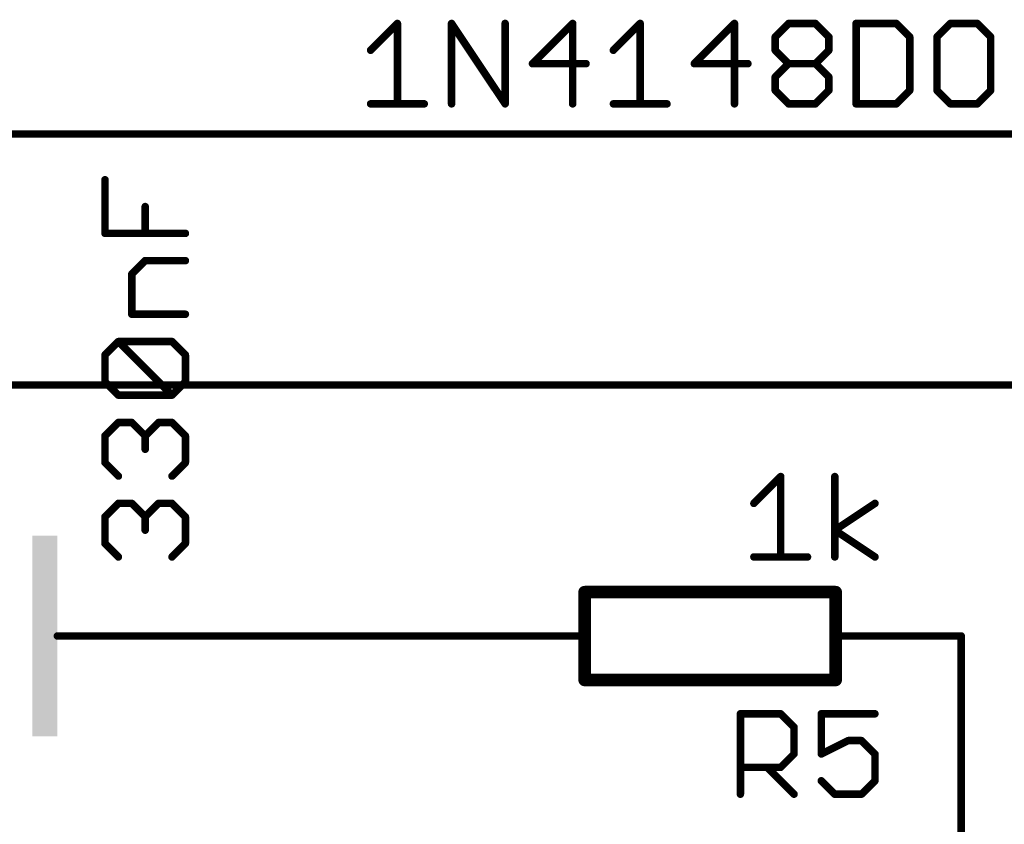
# Model space of a CAD drawing. Extents: x -195 to 102, y 51 to 111.
# Tile 13 of 15: x 29 to 49, y 80 to 96. Entities that reach past the tile are written whole.
import ezdxf

# ---------------------------------------------------------------- set-up
doc = ezdxf.new("R2010")
doc.units = 0
for name, color, linetype in [('91', 94, 'CONTINUOUS'), ('94', 14, 'CONTINUOUS'), ('95', 250, 'CONTINUOUS'), ('96', 250, 'CONTINUOUS')]:
    doc.layers.add(name, color=color, linetype=linetype)

# ---------------------------------------------------------------- blocks, each defined once
blk = doc.blocks.new('RECT')
blk.add_solid([(-0.5, -0.5), (0.5, -0.5), (-0.5, 0.5), (0.5, 0.5)])

msp = doc.modelspace()

# ---------------------------------------------------------------- linework, layer by layer
at = {"layer": '91', "const_width": 0.1524}
for points in [[(-160.02, 93.98), (53.34, 93.98)], [(20.32, 88.9), (83.82, 88.9)], [(33.02, 83.82), (38.1, 83.82)], [(48.26, 83.82), (48.26, 71.12)]]:
    msp.add_lwpolyline(points, dxfattribs=at)
at = {"layer": '91', "const_width": 0.0762}
for points in [[(33.02, 83.8581, 1), (33.02, 83.7819)], [(38.1, 83.7819, 1), (38.1, 83.8581)], [(48.2981, 83.82, 1), (48.2219, 83.82)]]:
    msp.add_lwpolyline(points, format="xyb", dxfattribs=at)
at = {"layer": '94'}
for points, const_width in [([(45.72, 84.709), (40.64, 84.709)], 0.254), ([(40.64, 84.709), (40.64, 82.931)], 0.254), ([(45.72, 84.709), (45.72, 82.931)], 0.254), ([(30.48, 83.82), (29.972, 83.82)], 0.1524), ([(33.02, 83.82), (30.48, 83.82)], 0.1524), ([(38.1, 83.82), (40.64, 83.82)], 0.1524), ([(48.26, 83.82), (45.72, 83.82)], 0.1524), ([(40.64, 82.931), (45.72, 82.931)], 0.254)]:
    msp.add_lwpolyline(points, dxfattribs=dict(at, const_width=const_width))
for points, const_width in [([(40.64, 84.7725, 1), (40.64, 84.6455)], 0.127), ([(40.7035, 84.709, 1), (40.5765, 84.709)], 0.127), ([(45.7835, 84.709, 1), (45.6565, 84.709)], 0.127), ([(45.72, 84.6455, 1), (45.72, 84.7725)], 0.127), ([(29.972, 83.8581, 1), (29.972, 83.7819)], 0.0762), ([(30.48, 83.8581, 1), (30.48, 83.7819)], 0.0762), ([(30.48, 83.7819, 1), (30.48, 83.8581)], 0.0762), ([(33.02, 83.7819, 1), (33.02, 83.8581)], 0.0762), ([(38.1, 83.8581, 1), (38.1, 83.7819)], 0.0762), ([(40.64, 83.7819, 1), (40.64, 83.8581)], 0.0762), ([(45.72, 83.8581, 1), (45.72, 83.7819)], 0.0762), ([(48.26, 83.7819, 1), (48.26, 83.8581)], 0.0762), ([(40.64, 82.9945, 1), (40.64, 82.8675)], 0.127), ([(40.5765, 82.931, 1), (40.7035, 82.931)], 0.127), ([(45.6565, 82.931, 1), (45.7835, 82.931)], 0.127), ([(45.72, 82.8675, 1), (45.72, 82.9945)], 0.127)]:
    msp.add_lwpolyline(points, format="xyb", dxfattribs=dict(at, const_width=const_width))
at = {"layer": '95', "const_width": 0.1524}
for points in [[(43.7919, 80.6196), (43.7919, 82.2466)], [(43.7919, 82.2466), (44.6054, 82.2466)], [(44.6054, 82.2466), (44.8765, 81.9754)], [(46.5137, 82.2466), (45.429, 82.2466)], [(45.429, 82.2466), (45.429, 81.4331)], [(44.8765, 81.9754), (44.8765, 81.4331)], [(45.429, 81.4331), (45.9714, 81.7043)], [(45.9714, 81.7043), (46.2425, 81.7043)], [(46.2425, 81.7043), (46.5137, 81.4331)], [(44.8765, 81.4331), (44.6054, 81.1619)], [(46.5137, 81.4331), (46.5137, 80.8908)], [(44.6054, 81.1619), (43.7919, 81.1619)], [(44.3342, 81.1619), (44.8765, 80.6196)], [(45.7002, 80.6196), (45.429, 80.8908)], [(46.5137, 80.8908), (46.2425, 80.6196)], [(46.2425, 80.6196), (45.7002, 80.6196)]]:
    msp.add_lwpolyline(points, dxfattribs=at)
at = {"layer": '95', "const_width": 0.0762}
for points in [[(43.83, 82.2466, 1), (43.7538, 82.2466)], [(43.7919, 82.2847, 1), (43.7919, 82.2085)], [(44.6323, 82.2735, 1), (44.5784, 82.2196)], [(44.6054, 82.2085, 1), (44.6054, 82.2847)], [(45.429, 82.2847, 1), (45.429, 82.2085)], [(45.4671, 82.2466, 1), (45.3909, 82.2466)], [(46.5137, 82.2085, 1), (46.5137, 82.2847)], [(44.9146, 81.9754, 1), (44.8384, 81.9754)], [(44.8496, 81.9485, 1), (44.9035, 82.0024)], [(45.9714, 81.7424, 1), (45.9714, 81.6662)], [(45.9884, 81.6702, 1), (45.9543, 81.7383)], [(46.2695, 81.7312, 1), (46.2156, 81.6773)], [(46.2425, 81.6662, 1), (46.2425, 81.7424)], [(44.9035, 81.4062, 1), (44.8496, 81.46)], [(45.412, 81.4672, 1), (45.4461, 81.399)], [(46.5518, 81.4331, 1), (46.4756, 81.4331)], [(46.4868, 81.4062, 1), (46.5406, 81.46)], [(44.8384, 81.4331, 1), (44.9146, 81.4331)], [(45.3909, 81.4331, 1), (45.4671, 81.4331)], [(43.7919, 81.2, 1), (43.7919, 81.1238)], [(44.3612, 81.1889, 1), (44.3073, 81.135)], [(44.5784, 81.1889, 1), (44.6323, 81.135)], [(44.6054, 81.1238, 1), (44.6054, 81.2)], [(45.456, 80.9177, 1), (45.4021, 80.8638)], [(46.4756, 80.8908, 1), (46.5518, 80.8908)], [(46.5406, 80.8638, 1), (46.4868, 80.9177)], [(44.8496, 80.5927, 1), (44.9035, 80.6465)], [(45.7002, 80.6577, 1), (45.7002, 80.5815)], [(45.6733, 80.5927, 1), (45.7271, 80.6465)], [(46.2156, 80.6465, 1), (46.2695, 80.5927)], [(46.2425, 80.5815, 1), (46.2425, 80.6577)], [(43.7538, 80.6196, 1), (43.83, 80.6196)]]:
    msp.add_lwpolyline(points, format="xyb", dxfattribs=at)
at = {"layer": '96', "const_width": 0.1524}
for points in [[(36.3103, 95.6743), (36.8526, 96.2166)], [(36.8526, 96.2166), (36.8526, 94.5896)], [(37.9474, 94.5896), (37.9474, 96.2166)], [(37.9474, 96.2166), (39.0321, 94.5896)], [(39.0321, 94.5896), (39.0321, 96.2166)], [(40.3981, 96.2166), (39.5846, 95.4031)], [(40.3981, 94.5896), (40.3981, 96.2166)], [(41.2218, 95.6743), (41.7641, 96.2166)], [(41.7641, 96.2166), (41.7641, 94.5896)], [(43.6724, 96.2166), (42.8589, 95.4031)], [(43.6724, 94.5896), (43.6724, 96.2166)], [(44.4961, 95.9454), (44.7672, 96.2166)], [(44.7672, 96.2166), (45.3096, 96.2166)], [(45.3096, 96.2166), (45.5807, 95.9454)], [(46.1332, 96.2166), (46.1332, 94.5896)], [(46.9467, 96.2166), (46.1332, 96.2166)], [(47.2179, 95.9454), (46.9467, 96.2166)], [(48.0415, 96.2166), (47.7704, 95.9454)], [(48.5839, 96.2166), (48.0415, 96.2166)], [(48.855, 95.9454), (48.5839, 96.2166)], [(44.4961, 95.6743), (44.4961, 95.9454)], [(45.5807, 95.9454), (45.5807, 95.6743)], [(47.2179, 94.8608), (47.2179, 95.9454)], [(47.7704, 95.9454), (47.7704, 94.8608)], [(48.855, 94.8608), (48.855, 95.9454)], [(44.7672, 95.4031), (44.4961, 95.6743)], [(45.5807, 95.6743), (45.3096, 95.4031)], [(39.5846, 95.4031), (40.6693, 95.4031)], [(42.8589, 95.4031), (43.9436, 95.4031)], [(44.4961, 95.1319), (44.7672, 95.4031)], [(44.7672, 95.4031), (45.3096, 95.4031)], [(45.3096, 95.4031), (45.5807, 95.1319)], [(44.4961, 94.8608), (44.4961, 95.1319)], [(45.5807, 95.1319), (45.5807, 94.8608)], [(44.7672, 94.5896), (44.4961, 94.8608)], [(45.5807, 94.8608), (45.3096, 94.5896)], [(46.9467, 94.5896), (47.2179, 94.8608)], [(47.7704, 94.8608), (48.0415, 94.5896)], [(48.5839, 94.5896), (48.855, 94.8608)], [(36.3103, 94.5896), (37.395, 94.5896)], [(41.2218, 94.5896), (42.3064, 94.5896)], [(45.3096, 94.5896), (44.7672, 94.5896)], [(46.1332, 94.5896), (46.9467, 94.5896)], [(48.0415, 94.5896), (48.5839, 94.5896)], [(30.9358, 91.9688), (30.9358, 93.0535)], [(31.7493, 91.9688), (31.7493, 92.5112)], [(32.5628, 91.9688), (30.9358, 91.9688)], [(31.4781, 91.1452), (31.7493, 91.4163)], [(31.7493, 91.4163), (32.5628, 91.4163)], [(31.4781, 90.3317), (31.4781, 91.1452)], [(32.5628, 90.3317), (31.4781, 90.3317)], [(30.9358, 89.508), (31.207, 89.7792)], [(31.207, 89.7792), (32.2916, 89.7792)], [(32.2916, 88.6945), (31.207, 89.7792)], [(32.2916, 89.7792), (32.5628, 89.508)], [(30.9358, 88.9657), (30.9358, 89.508)], [(32.5628, 89.508), (32.5628, 88.9657)], [(31.207, 88.6945), (30.9358, 88.9657)], [(32.5628, 88.9657), (32.2916, 88.6945)], [(32.2916, 88.6945), (31.207, 88.6945)], [(30.9358, 87.8709), (31.207, 88.142)], [(31.207, 88.142), (31.4781, 88.142)], [(31.4781, 88.142), (31.7493, 87.8709)], [(31.7493, 87.8709), (32.0205, 88.142)], [(32.0205, 88.142), (32.2916, 88.142)], [(32.2916, 88.142), (32.5628, 87.8709)], [(30.9358, 87.3285), (30.9358, 87.8709)], [(31.7493, 87.8709), (31.7493, 87.5997)], [(32.5628, 87.8709), (32.5628, 87.3285)], [(31.207, 87.0574), (30.9358, 87.3285)], [(32.5628, 87.3285), (32.2916, 87.0574)], [(44.0647, 86.5049), (44.6071, 87.0472)], [(44.6071, 87.0472), (44.6071, 85.4202)], [(45.7019, 85.4202), (45.7019, 87.0472)], [(30.9358, 86.2337), (31.207, 86.5049)], [(31.207, 86.5049), (31.4781, 86.5049)], [(31.4781, 86.5049), (31.7493, 86.2337)], [(31.7493, 86.2337), (32.0205, 86.5049)], [(32.0205, 86.5049), (32.2916, 86.5049)], [(32.2916, 86.5049), (32.5628, 86.2337)], [(45.7019, 85.9625), (46.5154, 86.5049)], [(30.9358, 85.6914), (30.9358, 86.2337)], [(31.7493, 86.2337), (31.7493, 85.9625)], [(32.5628, 86.2337), (32.5628, 85.6914)], [(46.5154, 85.4202), (45.7019, 85.9625)], [(31.207, 85.4202), (30.9358, 85.6914)], [(32.5628, 85.6914), (32.2916, 85.4202)], [(44.0647, 85.4202), (45.1494, 85.4202)]]:
    msp.add_lwpolyline(points, dxfattribs=at)
at = {"layer": '96', "const_width": 0.0762}
for points in [[(36.8907, 96.2166, 1), (36.8145, 96.2166)], [(36.8796, 96.1896, 1), (36.8257, 96.2435)], [(37.9855, 96.2166, 1), (37.9093, 96.2166)], [(37.9791, 96.2377, 1), (37.9157, 96.1955)], [(39.0702, 96.2166, 1), (38.994, 96.2166)], [(40.4362, 96.2166, 1), (40.36, 96.2166)], [(40.425, 96.1896, 1), (40.3712, 96.2435)], [(41.8022, 96.2166, 1), (41.726, 96.2166)], [(41.791, 96.1896, 1), (41.7371, 96.2435)], [(43.7105, 96.2166, 1), (43.6343, 96.2166)], [(43.6994, 96.1896, 1), (43.6455, 96.2435)], [(44.7672, 96.2547, 1), (44.7672, 96.1785)], [(44.7942, 96.1896, 1), (44.7403, 96.2435)], [(45.3365, 96.2435, 1), (45.2826, 96.1896)], [(45.3096, 96.1785, 1), (45.3096, 96.2547)], [(46.1713, 96.2166, 1), (46.0951, 96.2166)], [(46.1332, 96.2547, 1), (46.1332, 96.1785)], [(46.9737, 96.2435, 1), (46.9198, 96.1896)], [(46.9467, 96.1785, 1), (46.9467, 96.2547)], [(48.0415, 96.2547, 1), (48.0415, 96.1785)], [(48.0685, 96.1896, 1), (48.0146, 96.2435)], [(48.6108, 96.2435, 1), (48.5569, 96.1896)], [(48.5839, 96.1785, 1), (48.5839, 96.2547)], [(44.5342, 95.9454, 1), (44.458, 95.9454)], [(45.6188, 95.9454, 1), (45.5426, 95.9454)], [(47.256, 95.9454, 1), (47.1798, 95.9454)], [(47.8085, 95.9454, 1), (47.7323, 95.9454)], [(48.8931, 95.9454, 1), (48.8169, 95.9454)], [(44.4691, 95.9724, 1), (44.523, 95.9185)], [(45.5538, 95.9185, 1), (45.6077, 95.9724)], [(47.1909, 95.9185, 1), (47.2448, 95.9724)], [(47.7434, 95.9724, 1), (47.7973, 95.9185)], [(48.8281, 95.9185, 1), (48.882, 95.9724)], [(36.2833, 95.7012, 1), (36.3372, 95.6473)], [(41.1948, 95.7012, 1), (41.2487, 95.6473)], [(44.523, 95.7012, 1), (44.4691, 95.6473)], [(44.458, 95.6743, 1), (44.5342, 95.6743)], [(45.5426, 95.6743, 1), (45.6188, 95.6743)], [(45.6077, 95.6473, 1), (45.5538, 95.7012)], [(39.5846, 95.4412, 1), (39.5846, 95.365)], [(39.5577, 95.43, 1), (39.6115, 95.3762)], [(40.6693, 95.365, 1), (40.6693, 95.4412)], [(42.8589, 95.4412, 1), (42.8589, 95.365)], [(42.832, 95.43, 1), (42.8859, 95.3762)], [(43.9436, 95.365, 1), (43.9436, 95.4412)], [(44.7672, 95.4412, 1), (44.7672, 95.365)], [(44.7942, 95.3762, 1), (44.7403, 95.43)], [(44.7403, 95.3762, 1), (44.7942, 95.43)], [(45.3365, 95.43, 1), (45.2826, 95.3762)], [(45.2826, 95.43, 1), (45.3365, 95.3762)], [(45.3096, 95.365, 1), (45.3096, 95.4412)], [(44.4691, 95.1589, 1), (44.523, 95.105)], [(44.5342, 95.1319, 1), (44.458, 95.1319)], [(45.6188, 95.1319, 1), (45.5426, 95.1319)], [(45.5538, 95.105, 1), (45.6077, 95.1589)], [(44.523, 94.8877, 1), (44.4691, 94.8338)], [(44.458, 94.8608, 1), (44.5342, 94.8608)], [(45.5426, 94.8608, 1), (45.6188, 94.8608)], [(45.6077, 94.8338, 1), (45.5538, 94.8877)], [(47.1798, 94.8608, 1), (47.256, 94.8608)], [(47.2448, 94.8338, 1), (47.1909, 94.8877)], [(47.7973, 94.8877, 1), (47.7434, 94.8338)], [(47.7323, 94.8608, 1), (47.8085, 94.8608)], [(48.8169, 94.8608, 1), (48.8931, 94.8608)], [(48.882, 94.8338, 1), (48.8281, 94.8877)], [(36.3103, 94.6277, 1), (36.3103, 94.5515)], [(36.8145, 94.5896, 1), (36.8907, 94.5896)], [(37.395, 94.5515, 1), (37.395, 94.6277)], [(37.9093, 94.5896, 1), (37.9855, 94.5896)], [(38.994, 94.5896, 1), (39.0702, 94.5896)], [(39.0004, 94.5685, 1), (39.0638, 94.6107)], [(40.36, 94.5896, 1), (40.4362, 94.5896)], [(41.2218, 94.6277, 1), (41.2218, 94.5515)], [(41.726, 94.5896, 1), (41.8022, 94.5896)], [(42.3064, 94.5515, 1), (42.3064, 94.6277)], [(43.6343, 94.5896, 1), (43.7105, 94.5896)], [(44.7672, 94.6277, 1), (44.7672, 94.5515)], [(44.7403, 94.5627, 1), (44.7942, 94.6165)], [(45.2826, 94.6165, 1), (45.3365, 94.5627)], [(45.3096, 94.5515, 1), (45.3096, 94.6277)], [(46.1332, 94.6277, 1), (46.1332, 94.5515)], [(46.0951, 94.5896, 1), (46.1713, 94.5896)], [(46.9198, 94.6165, 1), (46.9737, 94.5627)], [(46.9467, 94.5515, 1), (46.9467, 94.6277)], [(48.0415, 94.6277, 1), (48.0415, 94.5515)], [(48.0146, 94.5627, 1), (48.0685, 94.6165)], [(48.5569, 94.6165, 1), (48.6108, 94.5627)], [(48.5839, 94.5515, 1), (48.5839, 94.6277)], [(30.9739, 93.0535, 1), (30.8977, 93.0535)], [(31.7874, 92.5112, 1), (31.7112, 92.5112)], [(30.9358, 92.0069, 1), (30.9358, 91.9307)], [(32.5628, 91.9307, 1), (32.5628, 92.0069)], [(30.8977, 91.9688, 1), (30.9739, 91.9688)], [(31.7112, 91.9688, 1), (31.7874, 91.9688)], [(31.7493, 91.4544, 1), (31.7493, 91.3782)], [(31.7762, 91.3894, 1), (31.7224, 91.4433)], [(32.5628, 91.3782, 1), (32.5628, 91.4544)], [(31.5162, 91.1452, 1), (31.44, 91.1452)], [(31.4512, 91.1721, 1), (31.5051, 91.1182)], [(31.4781, 90.3698, 1), (31.4781, 90.2936)], [(31.44, 90.3317, 1), (31.5162, 90.3317)], [(32.5628, 90.2936, 1), (32.5628, 90.3698)], [(31.2339, 89.8061, 1), (31.18, 89.7522)], [(31.207, 89.8173, 1), (31.207, 89.7411)], [(31.2339, 89.7522, 1), (31.18, 89.8061)], [(32.3186, 89.8061, 1), (32.2647, 89.7522)], [(32.2916, 89.7411, 1), (32.2916, 89.8173)], [(30.9739, 89.508, 1), (30.8977, 89.508)], [(30.9089, 89.5349, 1), (30.9628, 89.4811)], [(32.6009, 89.508, 1), (32.5247, 89.508)], [(32.5359, 89.4811, 1), (32.5897, 89.5349)], [(30.9628, 88.9926, 1), (30.9089, 88.9387)], [(30.8977, 88.9657, 1), (30.9739, 88.9657)], [(32.5247, 88.9657, 1), (32.6009, 88.9657)], [(32.5897, 88.9387, 1), (32.5359, 88.9926)], [(31.207, 88.7326, 1), (31.207, 88.6564)], [(31.18, 88.6676, 1), (31.2339, 88.7215)], [(32.2647, 88.7215, 1), (32.3186, 88.6676)], [(32.2647, 88.6676, 1), (32.3186, 88.7215)], [(32.2916, 88.6564, 1), (32.2916, 88.7326)], [(31.207, 88.1801, 1), (31.207, 88.1039)], [(31.2339, 88.1151, 1), (31.18, 88.169)], [(31.5051, 88.169, 1), (31.4512, 88.1151)], [(31.4781, 88.1039, 1), (31.4781, 88.1801)], [(32.0205, 88.1801, 1), (32.0205, 88.1039)], [(32.0474, 88.1151, 1), (31.9935, 88.169)], [(32.3186, 88.169, 1), (32.2647, 88.1151)], [(32.2916, 88.1039, 1), (32.2916, 88.1801)], [(30.9739, 87.8709, 1), (30.8977, 87.8709)], [(30.9089, 87.8978, 1), (30.9628, 87.8439)], [(31.7874, 87.8709, 1), (31.7112, 87.8709)], [(31.7224, 87.8978, 1), (31.7762, 87.8439)], [(31.7224, 87.8439, 1), (31.7762, 87.8978)], [(32.6009, 87.8709, 1), (32.5247, 87.8709)], [(32.5359, 87.8439, 1), (32.5897, 87.8978)], [(31.7112, 87.5997, 1), (31.7874, 87.5997)], [(30.9628, 87.3555, 1), (30.9089, 87.3016)], [(30.8977, 87.3285, 1), (30.9739, 87.3285)], [(32.5247, 87.3285, 1), (32.6009, 87.3285)], [(32.5897, 87.3016, 1), (32.5359, 87.3555)], [(31.18, 87.0304, 1), (31.2339, 87.0843)], [(32.2647, 87.0843, 1), (32.3186, 87.0304)], [(44.6452, 87.0472, 1), (44.569, 87.0472)], [(44.634, 87.0202, 1), (44.5801, 87.0741)], [(45.74, 87.0472, 1), (45.6638, 87.0472)], [(31.207, 86.543, 1), (31.207, 86.4668)], [(31.2339, 86.4779, 1), (31.18, 86.5318)], [(31.5051, 86.5318, 1), (31.4512, 86.4779)], [(31.4781, 86.4668, 1), (31.4781, 86.543)], [(32.0205, 86.543, 1), (32.0205, 86.4668)], [(32.0474, 86.4779, 1), (31.9935, 86.5318)], [(32.3186, 86.5318, 1), (32.2647, 86.4779)], [(32.2916, 86.4668, 1), (32.2916, 86.543)], [(44.0378, 86.5318, 1), (44.0917, 86.4779)], [(46.5365, 86.4732, 1), (46.4943, 86.5366)], [(30.9739, 86.2337, 1), (30.8977, 86.2337)], [(30.9089, 86.2606, 1), (30.9628, 86.2068)], [(31.7874, 86.2337, 1), (31.7112, 86.2337)], [(31.7224, 86.2606, 1), (31.7762, 86.2068)], [(31.7224, 86.2068, 1), (31.7762, 86.2606)], [(32.6009, 86.2337, 1), (32.5247, 86.2337)], [(32.5359, 86.2068, 1), (32.5897, 86.2606)], [(31.7112, 85.9625, 1), (31.7874, 85.9625)], [(45.723, 85.9942, 1), (45.6808, 85.9308)], [(45.6808, 85.9942, 1), (45.723, 85.9308)], [(30.9628, 85.7183, 1), (30.9089, 85.6644)], [(30.8977, 85.6914, 1), (30.9739, 85.6914)], [(32.5247, 85.6914, 1), (32.6009, 85.6914)], [(32.5897, 85.6644, 1), (32.5359, 85.7183)], [(31.18, 85.3933, 1), (31.2339, 85.4471)], [(32.2647, 85.4471, 1), (32.3186, 85.3933)], [(44.0647, 85.4583, 1), (44.0647, 85.3821)], [(45.1494, 85.3821, 1), (45.1494, 85.4583)], [(46.4943, 85.3885, 1), (46.5365, 85.4519)], [(44.569, 85.4202, 1), (44.6452, 85.4202)], [(45.6638, 85.4202, 1), (45.74, 85.4202)]]:
    msp.add_lwpolyline(points, format="xyb", dxfattribs=at)

# ---------------------------------------------------------------- block references
at = {"layer": '94', "xscale": 4.064, "yscale": 0.508, "rotation": 90}
msp.add_blockref('RECT', (29.718, 83.82), dxfattribs=at)

doc.saveas('drawing.dxf')
